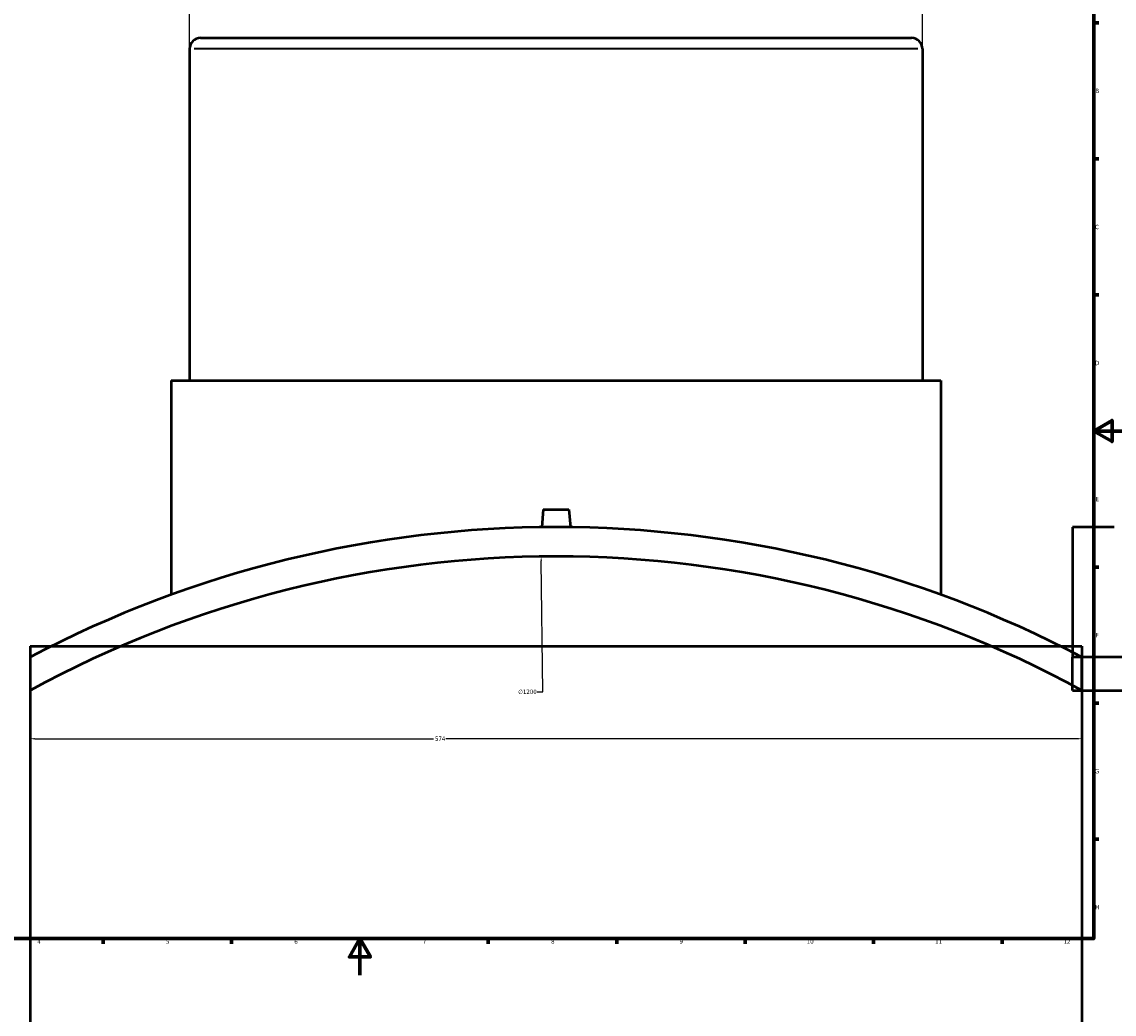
# Model space of a CAD drawing. Header units: millimetres. Extents: x -379 to 1611, y -971 to 1152.
# Tile 3 of 6: x 236 to 832, y -21 to 520. Entities that reach past the tile are written whole.
import ezdxf

# ---------------------------------------------------------------- set-up
doc = ezdxf.new("R2010")
doc.units = ezdxf.units.MM
for name, color, linetype, lineweight in [('Border (ANSI)', 7, 'Continuous', 70), ('Dimension (ANSI)', 7, 'Continuous', 25), ('Visible (ANSI)', 7, 'Continuous', 50), ('Visible Narrow (ANSI)', 7, 'Continuous', 35)]:
    doc.layers.add(name, color=color, linetype=linetype, lineweight=lineweight)
doc.styles.add('Note Text (ANSI)', font='tahoma.ttf')
doc.dimstyles.new('Default - mm (ANSI)', dxfattribs={"dimtxt": 2.4, "dimasz": 2.5, "dimexe": 3.175, "dimexo": 1.6002, "dimgap": 0.8, "dimtad": 0, "dimtoh": 1, "dimdec": 0, "dimrnd": 1e-08, "dimzin": 4, "dimdsep": 46, "dimtxsty": 'Note Text (ANSI)', "dimcen": 0.09, "dimdle": 10, "dimclrd": 256, "dimclre": 256, "dimclrt": 5, "dimadec": 1, "dimazin": 1, "dimtfac": 1.27, "dimtofl": 0, "dimtmove": 0, "dimatfit": 3, "dimfxl": 1, "dimtolj": 1, "dimtzin": 4, "dimlwd": -1, "dimlwe": -1, "dimarcsym": 0})

# ---------------------------------------------------------------- blocks, each defined once
blk = doc.blocks.new('Borders Default Border')
at = {"layer": 'Border (ANSI)'}
for p, q in [((821, 519.75), (823.8, 519.75)), ((821, 445.5), (823.8, 445.5)), ((821, 371.25), (823.8, 371.25)), ((821, 222.75), (823.8, 222.75)), ((821, 148.5), (823.8, 148.5)), ((821, 74.25), (823.8, 74.25)), ((280.33, 20), (280.33, 17.2)), ((350.42, 20), (350.42, 17.2)), ((490.58, 20), (490.58, 17.2)), ((560.67, 20), (560.67, 17.2)), ((630.75, 20), (630.75, 17.2)), ((700.83, 20), (700.83, 17.2)), ((770.92, 20), (770.92, 17.2))]:
    blk.add_line(p, q, dxfattribs=at)
at = {"layer": 'Border (ANSI)', "flags": 128}
for points in [[(20, 20), (20, 574), (821, 574), (821, 20), (20, 20)], [(841, 297), (821, 297), (831, 302.77), (831, 291.23), (821, 297)], [(420.5, 0), (420.5, 20), (414.73, 10), (426.27, 10), (420.5, 20)]]:
    blk.add_lwpolyline(points, dxfattribs=at)
at = {"layer": 'Border (ANSI)', "color": 5, "true_color": 0x0000ff, "char_height": 2.4, "attachment_point": 7, "style": 'Note Text (ANSI)'}
for s, insert in [('B', (821.87, 481.43)), ('C', (821.71, 407.13)), ('D', (821.72, 332.93)), ('E', (821.91, 258.68)), ('F', (821.98, 184.43)), ('G', (821.6, 110.13)), ('H', (821.73, 35.93)), ('4', (244.45, 17.2)), ('5', (314.67, 17.15)), ('6', (384.69, 17.15)), ('7', (454.8, 17.2)), ('8', (524.84, 17.15)), ('9', (594.92, 17.15)), ('10', (664.35, 17.15)), ('11', (734.43, 17.2)), ('12', (804.52, 17.2))]:
    blk.add_mtext(s, dxfattribs=dict(at, insert=insert))
blk = doc.blocks.new('*D7')
at = {"layer": 'Defpoints', "color": 0, "transparency": 16777216}
for p in [(240.53, 155.47), (814.53, 155.47), (814.53, 129.08)]:
    blk.add_point(p, dxfattribs=at)
at = {"layer": 'Dimension (ANSI)', "transparency": 16777216}
for p, q in [((240.53, 153.87), (240.53, 125.9)), ((814.53, 153.87), (814.53, 125.9)), ((243.03, 129.08), (460.67, 129.08)), ((812.03, 129.08), (467.39, 129.08))]:
    blk.add_line(p, q, dxfattribs=at)
for points in [[(243.03, 129.5), (243.03, 128.66), (240.53, 129.08)], [(812.03, 129.5), (812.03, 128.66), (814.53, 129.08)]]:
    blk.add_solid(points, dxfattribs=at)
at = {"layer": 'Dimension (ANSI)', "color": 5, "transparency": 16777216, "insert": (461.47, 130.3), "char_height": 2.4, "attachment_point": 1, "style": 'Note Text (ANSI)'}
blk.add_mtext('\\A1;574', dxfattribs=at)
blk = doc.blocks.new('*D8')
at = {"layer": 'Defpoints', "color": 0, "transparency": 16777216}
for p in [(727.53, 529.12), (327.53, 505.56), (727.53, 505.56)]:
    blk.add_point(p, dxfattribs=at)
at = {"layer": 'Dimension (ANSI)', "transparency": 16777216}
for p, q in [((327.53, 507.16), (327.53, 532.3)), ((727.53, 507.16), (727.53, 532.3)), ((330.03, 529.12), (414.13, 529.12)), ((725.03, 529.12), (420.94, 529.12))]:
    blk.add_line(p, q, dxfattribs=at)
for points in [[(330.03, 529.54), (330.03, 528.7), (327.53, 529.12)], [(725.03, 529.54), (725.03, 528.7), (727.53, 529.12)]]:
    blk.add_solid(points, dxfattribs=at)
at = {"layer": 'Dimension (ANSI)', "color": 5, "transparency": 16777216, "insert": (414.93, 530.37), "char_height": 2.4, "attachment_point": 1, "style": 'Note Text (ANSI)'}
blk.add_mtext('\\A1;400', dxfattribs=at)
blk = doc.blocks.new('*D9')
at = {"layer": 'Defpoints', "color": 0, "transparency": 16777216}
for p in [(519.4, 228.51), (535.66, -971.38)]:
    blk.add_point(p, dxfattribs=at)
at = {"layer": 'Dimension (ANSI)', "transparency": 16777216}
for p, q in [((520.4, 154.6), (519.43, 226.01)), ((517.23, 154.6), (520.4, 154.6))]:
    blk.add_line(p, q, dxfattribs=at)
blk.add_solid([(519.85, 226.01), (519.02, 226), (519.4, 228.51)], dxfattribs=at)
at = {"layer": 'Dimension (ANSI)', "color": 5, "transparency": 16777216, "insert": (506.88, 155.9), "char_height": 2.4, "attachment_point": 1, "style": 'Note Text (ANSI)'}
blk.add_mtext('\\A1;∅1200', dxfattribs=at)

msp = doc.modelspace()

# ---------------------------------------------------------------- linework, layer by layer
at = {"layer": 'Visible (ANSI)'}
for p, q in [((333.53, 511.56), (721.53, 511.56)), ((327.53, 505.56), (327.53, 324.66)), ((727.53, 505.56), (727.53, 324.66)), ((317.53, 324.66), (737.53, 324.66)), ((317.53, 324.66), (317.53, 207.66)), ((737.53, 324.66), (737.53, 207.66)), ((520.53, 254.16), (519.69, 244.51)), ((520.53, 254.16), (534.53, 254.16)), ((534.53, 254.16), (535.38, 244.51)), ((809.46, 244.56), (809.46, 173.62)), ((832.12, 244.56), (809.46, 244.56)), ((240.53, 179.53), (814.53, 179.53)), ((240.53, 179.53), (240.53, -430.47)), ((814.53, 179.53), (814.53, -430.47)), ((240.53, 173.62), (240.53, 155.47)), ((1419.46, 173.62), (809.46, 173.62)), ((809.46, 155.47), (809.46, 173.62)), ((814.53, 155.47), (814.53, 173.62)), ((809.46, 155.47), (1419.46, 155.47))]:
    msp.add_line(p, q, dxfattribs=at)
for centre, radius, start, end in [((333.53, 505.56), 6, 90, 180), ((721.53, 505.56), 6, 0, 90), ((527.53, -371.44), 616, 62.23093, 117.76907), ((527.53, -371.44), 600, 61.42339, 118.57661)]:
    msp.add_arc(centre, radius, start, end, dxfattribs=at)
msp.add_ellipse((977.08, 193.03), major_axis=(-300, 519.62), ratio=0.57735, start_param=4.999031, end_param=5.996543, dxfattribs=at)
at = {"layer": 'Visible Narrow (ANSI)'}
msp.add_line((725.07, 505.56), (329.99, 505.56), dxfattribs=at)

# ---------------------------------------------------------------- block references
msp.add_blockref('Borders Default Border', (0, 0))

# ---------------------------------------------------------------- dimensions: what is measured, and where the dimension line sits
at = {"layer": 'Dimension (ANSI)'}
for base, p1, p2, picture, middle in [((727.53, 529.12), (327.53, 505.56), (727.53, 505.56), '*D8', (417.53, 529.12)), ((814.53, 129.08), (240.53, 155.47), (814.53, 155.47), '*D7', (464.03, 129.08))]:
    dim = msp.add_linear_dim(base=base, p1=p1, p2=p2, angle=180, dimstyle='Default - mm (ANSI)', override={"dimgap": 0.8, "dimtoh": 0, "dimdec": 0, "dimtol": 0, "dimlim": 0, "dimtp": 0, "dimtm": 0, "dimtdec": 2, "dimatfit": 1}, dxfattribs=at)
    dim.commit()
    dim.dimension.update_dxf_attribs({"geometry": picture, "text_midpoint": middle, "dimtype": 160})
dim = msp.add_diameter_dim_2p(p1=(535.66, -971.38), p2=(519.4, 228.51), dimstyle='Default - mm (ANSI)', override={"dimgap": 0.8, "dimtih": 1, "dimdec": 0, "dimlfac": 1, "dimtol": 0, "dimlim": 0, "dimtp": 0, "dimtm": 0, "dimtdec": 2}, dxfattribs=at)
dim.commit()
dim.dimension.update_dxf_attribs({"geometry": '*D9', "text_midpoint": (511.66, 154.6), "dimtype": 163})

doc.saveas('drawing.dxf')
